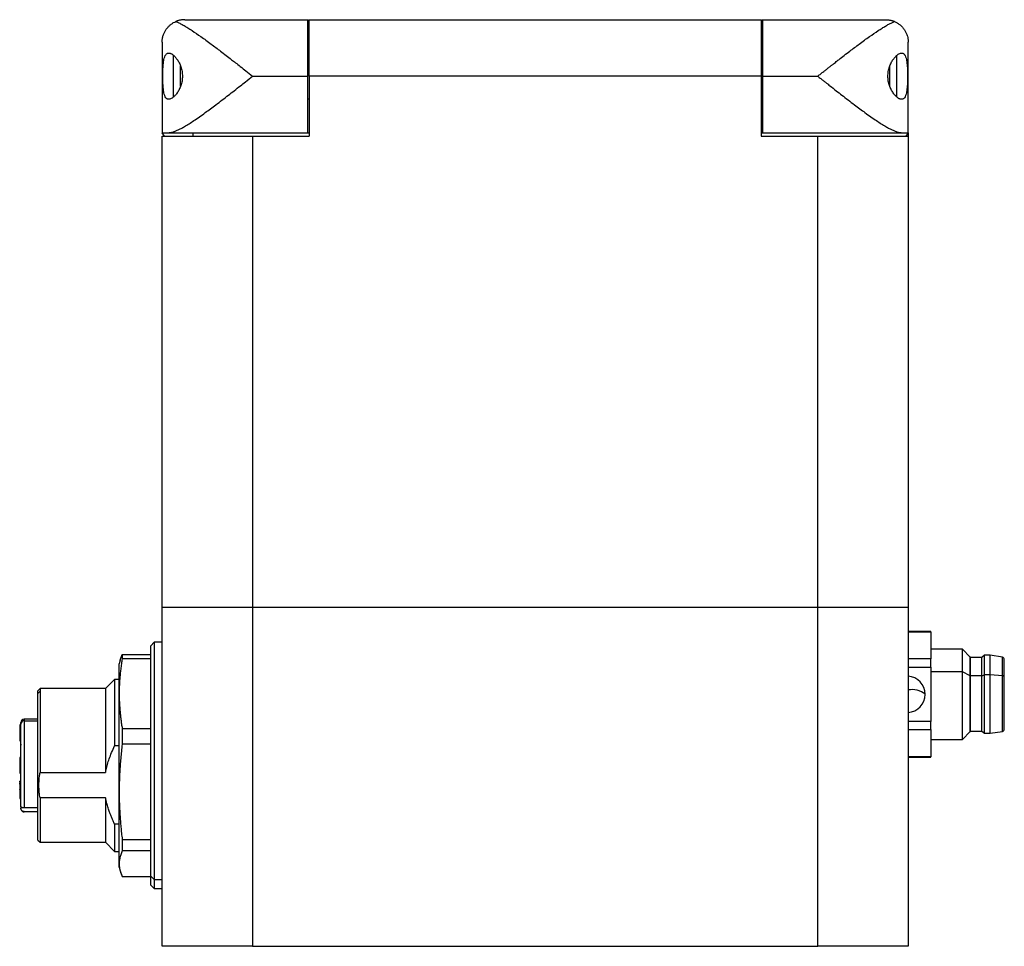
# Model space of a CAD drawing. Header units: inches. Extents: x 0.98 to 7.63, y 2.22 to 9.14.
# Tile 5 of 8: x 3.26 to 4.97, y 4.51 to 6.12. Entities that reach past the tile are written whole.
import ezdxf

# ---------------------------------------------------------------- set-up
doc = ezdxf.new("R2010")
doc.units = ezdxf.units.IN
doc.header["$MEASUREMENT"] = 0

msp = doc.modelspace()

# ---------------------------------------------------------------- linework, layer by layer
at = {"color": 7, "linetype": 'Continuous', "lineweight": 25}
for p, q in [((3.543, 6.1243), (3.7576, 6.1243)), ((3.7576, 6.1243), (3.7587, 6.1243)), ((3.7596, 6.1243), (4.547, 6.1243)), ((3.7596, 6.0259), (3.7596, 6.1243)), ((4.547, 6.1243), (4.547, 6.0259)), ((4.5479, 6.1243), (4.5489, 6.1243)), ((4.5489, 6.1243), (4.7635, 6.1243)), ((3.5037, 6.085), (3.5037, 5.9275)), ((4.8029, 5.9275), (4.8029, 6.085)), ((3.5234, 5.9899), (3.5234, 6.062)), ((3.7596, 6.0653), (3.7576, 6.0653)), ((3.7596, 6.0653), (3.7576, 6.0653)), ((4.5489, 6.0653), (4.547, 6.0653)), ((4.7832, 5.9899), (4.7832, 6.062)), ((3.5358, 6.0083), (3.5358, 6.0434)), ((4.7708, 6.0082), (4.7708, 6.0434)), ((3.6612, 6.0259), (3.7576, 6.0259)), ((3.7596, 6.0259), (3.7596, 5.9216)), ((4.547, 6.0259), (3.7596, 6.0259)), ((4.547, 6.0259), (4.547, 5.9216)), ((4.5489, 6.0259), (4.6454, 6.0259)), ((3.7576, 5.9865), (3.7596, 5.9865)), ((4.5489, 5.9865), (4.547, 5.9865)), ((3.5078, 5.9216), (3.5037, 5.9275)), ((3.5037, 5.9216), (3.6612, 5.9216)), ((3.5037, 5.1007), (3.5037, 5.9216)), ((3.5152, 5.9275), (3.7576, 5.9275)), ((3.6612, 5.9216), (3.6612, 5.1007)), ((3.6612, 5.9216), (3.7596, 5.9216)), ((3.7576, 5.9275), (3.7596, 5.9275)), ((4.547, 5.9275), (4.5489, 5.9275)), ((4.547, 5.9216), (4.6454, 5.9216)), ((4.5489, 5.9275), (4.7914, 5.9275)), ((4.6454, 5.1007), (4.6454, 5.9216)), ((4.6454, 5.9216), (4.8029, 5.9216)), ((4.8029, 5.9275), (4.7987, 5.9216)), ((4.8029, 5.9275), (4.8029, 5.9216)), ((4.8029, 5.9216), (4.8029, 5.1007)), ((3.5037, 4.5102), (3.5037, 5.1007)), ((3.5037, 5.1007), (3.6612, 5.1007)), ((3.6612, 5.1007), (3.6612, 4.5102)), ((3.6612, 5.1007), (4.6454, 5.1007)), ((4.6454, 4.5102), (4.6454, 5.1007)), ((4.6454, 5.1007), (4.8029, 5.1007)), ((4.8029, 5.1007), (4.8029, 4.5102)), ((4.8423, 5.0584), (4.8029, 5.0584)), ((4.8029, 5.0581), (4.8423, 5.0581)), ((4.8423, 5.0581), (4.8423, 5.0584)), ((4.8423, 5.0581), (4.8423, 5.0107)), ((3.4899, 5.0397), (3.484, 5.0338)), ((3.484, 4.6321), (3.484, 5.0338)), ((3.5037, 5.0397), (3.4899, 5.0397)), ((3.4899, 5.0397), (3.4899, 4.6266)), ((4.8972, 5.0279), (4.8423, 5.0279)), ((4.911, 5.0141), (4.8972, 5.0279)), ((4.8972, 4.9885), (4.8972, 5.0279)), ((3.4306, 5.0086), (3.4289, 5.0023)), ((3.4307, 5.0085), (3.4341, 5.0185)), ((3.4307, 5.0085), (3.4341, 5.0185)), ((3.4341, 5.0185), (3.4341, 5.0111)), ((3.4341, 5.0185), (3.484, 5.0185)), ((3.484, 5.0111), (3.4341, 5.0111)), ((4.8423, 5.0107), (4.8029, 5.0107)), ((4.8423, 4.9966), (4.8423, 5.0107)), ((4.9112, 5.0141), (4.911, 5.0141)), ((4.911, 4.9816), (4.911, 5.0141)), ((4.9112, 4.9816), (4.9112, 5.0141)), ((4.9308, 5.0131), (4.9112, 5.0131)), ((4.9358, 5.0171), (4.9308, 5.0131)), ((4.9308, 4.9811), (4.9308, 5.0131)), ((4.9456, 5.0171), (4.9358, 5.0171)), ((4.9358, 4.9831), (4.9358, 5.0171)), ((4.9669, 5.0136), (4.9456, 5.0171)), ((4.9456, 4.9831), (4.9456, 5.0171)), ((4.9669, 4.9814), (4.9669, 5.0136)), ((4.9702, 4.9795), (4.9702, 5.0098)), ((3.4289, 4.9504), (3.4289, 5.0023)), ((4.8029, 4.9966), (4.8423, 4.9966)), ((4.8423, 4.9966), (4.8423, 4.9017)), ((3.421, 4.9747), (3.4052, 4.959)), ((3.4289, 4.9747), (3.421, 4.9747)), ((3.421, 4.9747), (3.421, 4.8592)), ((4.8972, 4.9885), (4.8423, 4.9885)), ((4.8972, 4.8704), (4.8972, 4.9885)), ((4.911, 4.9816), (4.8972, 4.9885)), ((4.911, 4.8842), (4.911, 4.9816)), ((4.9112, 4.9816), (4.911, 4.9816)), ((4.9112, 4.8842), (4.9112, 4.9816)), ((4.9308, 4.9811), (4.9112, 4.9811)), ((4.9308, 4.9811), (4.9358, 4.9831)), ((4.9308, 4.8852), (4.9308, 4.9811)), ((4.9358, 4.8812), (4.9358, 4.9831)), ((4.9456, 4.9831), (4.9358, 4.9831)), ((4.9456, 4.8812), (4.9456, 4.9831)), ((4.9669, 4.9814), (4.9456, 4.9831)), ((4.9669, 4.8846), (4.9669, 4.9814)), ((4.9702, 4.8885), (4.9702, 4.9795)), ((3.2911, 4.959), (3.2871, 4.955)), ((3.4052, 4.959), (3.2911, 4.959)), ((3.2911, 4.959), (3.2911, 4.9544)), ((3.4052, 4.959), (3.4052, 4.8131)), ((3.2871, 4.9506), (3.2871, 4.955)), ((3.2871, 4.9506), (3.2911, 4.9544)), ((3.2871, 4.6952), (3.2871, 4.9506)), ((3.2911, 4.9544), (3.2911, 4.8131)), ((3.4289, 4.7793), (3.4289, 4.9504)), ((3.2871, 4.9058), (3.2635, 4.9058)), ((3.2635, 4.9058), (3.2635, 4.9031)), ((3.2576, 4.8959), (3.2556, 4.8959)), ((3.2556, 4.8898), (3.2556, 4.8898)), ((3.2556, 4.8885), (3.2576, 4.8885)), ((3.2576, 4.8974), (3.2576, 4.8999)), ((3.2576, 4.7538), (3.2576, 4.8974)), ((3.2635, 4.9031), (3.2635, 4.7512)), ((3.2635, 4.9031), (3.2871, 4.9031)), ((3.4341, 4.8897), (3.4341, 4.8622)), ((3.4341, 4.8897), (3.484, 4.8897)), ((4.8423, 4.9017), (4.8029, 4.9017)), ((4.8029, 4.8876), (4.8423, 4.8876)), ((4.8423, 4.8876), (4.8423, 4.9017)), ((4.8423, 4.8876), (4.8423, 4.8402)), ((3.2556, 4.8853), (3.2576, 4.8853)), ((3.2556, 4.8849), (3.2556, 4.8846)), ((3.2576, 4.8822), (3.2556, 4.8822)), ((3.2576, 4.8816), (3.2556, 4.8816)), ((3.2556, 4.8783), (3.2576, 4.8783)), ((3.2556, 4.8783), (3.2556, 4.8732)), ((3.2556, 4.8732), (3.2576, 4.8732)), ((3.2556, 4.8717), (3.2576, 4.8717)), ((3.2556, 4.8717), (3.2556, 4.8682)), ((4.8423, 4.8704), (4.8972, 4.8704)), ((4.8972, 4.8704), (4.911, 4.8842)), ((4.911, 4.8842), (4.9112, 4.8842)), ((4.9112, 4.8852), (4.9308, 4.8852)), ((4.9308, 4.8852), (4.9358, 4.8812)), ((4.9358, 4.8812), (4.9456, 4.8812)), ((4.9456, 4.8812), (4.9669, 4.8846)), ((3.2556, 4.8682), (3.2576, 4.8682)), ((3.2556, 4.8682), (3.2576, 4.8682)), ((3.4289, 4.8592), (3.421, 4.8592)), ((3.484, 4.8622), (3.4341, 4.8622)), ((3.2576, 4.8392), (3.2556, 4.8392)), ((3.2556, 4.8389), (3.2576, 4.8389)), ((3.2556, 4.8389), (3.2556, 4.8286)), ((4.8423, 4.8402), (4.8029, 4.8402)), ((4.8029, 4.8399), (4.8423, 4.8399)), ((4.8423, 4.8399), (4.8423, 4.8402)), ((3.2556, 4.8286), (3.2576, 4.8286)), ((3.2576, 4.8279), (3.2556, 4.8279)), ((3.2556, 4.819), (3.2576, 4.819)), ((3.2556, 4.8137), (3.2576, 4.8137)), ((3.2556, 4.8117), (3.2576, 4.8117)), ((3.2556, 4.8117), (3.2576, 4.8117)), ((3.2911, 4.8131), (3.4052, 4.8131)), ((3.2576, 4.798), (3.2556, 4.798)), ((3.2556, 4.7953), (3.2556, 4.798)), ((3.2556, 4.7925), (3.2556, 4.7944)), ((3.2576, 4.7941), (3.2556, 4.7941)), ((3.2556, 4.7925), (3.2576, 4.7925)), ((3.2556, 4.7925), (3.2556, 4.7849)), ((3.2556, 4.7849), (3.2576, 4.7849)), ((3.2556, 4.7849), (3.2556, 4.784)), ((3.2556, 4.784), (3.2576, 4.784)), ((3.2556, 4.7835), (3.2556, 4.7828)), ((3.2556, 4.7822), (3.2576, 4.7822)), ((3.2556, 4.7822), (3.2556, 4.7767)), ((3.2576, 4.7767), (3.2556, 4.7767)), ((3.2556, 4.7762), (3.2576, 4.7762)), ((3.2556, 4.768), (3.2576, 4.768)), ((3.2556, 4.7679), (3.2576, 4.7679)), ((3.4052, 4.7689), (3.2911, 4.7689)), ((3.2911, 4.7689), (3.2911, 4.6913)), ((3.4052, 4.7689), (3.4052, 4.6913)), ((3.4289, 4.654), (3.4289, 4.7793)), ((3.2576, 4.7538), (3.2576, 4.7503)), ((3.2871, 4.7512), (3.2635, 4.7512)), ((3.2871, 4.7445), (3.2635, 4.7445)), ((3.4289, 4.7228), (3.421, 4.7228)), ((3.421, 4.7228), (3.421, 4.6755)), ((3.2871, 4.6952), (3.2911, 4.6913)), ((3.2911, 4.6913), (3.4052, 4.6913)), ((3.4052, 4.6913), (3.421, 4.6755)), ((3.4341, 4.6964), (3.484, 4.6964)), ((3.4341, 4.6964), (3.4341, 4.6762)), ((3.421, 4.6755), (3.4289, 4.6755)), ((3.484, 4.6762), (3.4341, 4.6762)), ((3.4289, 4.648), (3.4289, 4.654)), ((3.4289, 4.648), (3.4306, 4.6417)), ((3.4307, 4.6417), (3.4341, 4.6318)), ((3.4341, 4.6318), (3.484, 4.6318)), ((3.4341, 4.6318), (3.484, 4.6318)), ((3.484, 4.6321), (3.4899, 4.6266)), ((3.484, 4.6165), (3.484, 4.6321)), ((3.484, 4.6165), (3.4899, 4.6106)), ((3.4899, 4.6266), (3.4899, 4.6106)), ((3.4899, 4.6266), (3.5037, 4.6266)), ((3.4899, 4.6106), (3.5037, 4.6106)), ((3.6612, 4.5102), (3.5037, 4.5102)), ((3.6612, 4.5102), (4.6454, 4.5102)), ((4.8029, 4.5102), (4.6454, 4.5102))]:
    msp.add_line(p, q, dxfattribs=at)
at = {"color": 7, "linetype": 'Continuous', "lineweight": 25, "flags": 128}
msp.add_lwpolyline([(4.9702, 4.9795), (4.9701, 4.9798), (4.97, 4.9801), (4.9697, 4.9804), (4.9693, 4.9807), (4.9688, 4.981), (4.9682, 4.9812), (4.9676, 4.9813), (4.9669, 4.9814)], dxfattribs=at)
at = {"color": 7, "linetype": 'Continuous', "lineweight": 25}
for centre, radius, start, end in [((4.9663, 5.0098), 0.00392, 0, 80.9097), ((4.8008, 4.9491), 0.0316, 0, 86.3048), ((4.8094, 4.9208), 0.0365, 50.9731, 100.338), ((4.8008, 4.9491), 0.0316, 273.6952, 0), ((3.2635, 4.8999), 0.00591, 90, 180), ((3.2635, 4.8999), 0.00591, 90, 180), ((3.2634, 4.8973), 0.00581, 89.0243, 178.9899), ((4.9663, 4.8885), 0.00392, 279.0903, 0)]:
    msp.add_arc(centre, radius, start, end, dxfattribs=at)
for points, knots in [([(3.5037, 6.085), (3.5037, 6.0859), (3.5037, 6.0876), (3.504, 6.09), (3.5043, 6.0921), (3.5047, 6.0939), (3.5055, 6.0969), (3.5069, 6.1008), (3.5094, 6.1056), (3.5124, 6.1098), (3.5158, 6.1135), (3.5195, 6.1166), (3.5234, 6.1192), (3.5263, 6.1206), (3.5277, 6.1212)], [0, 0, 0, 0, 0.06346, 0.120181, 0.170162, 0.213403, 0.249905, 0.382338, 0.49912, 0.613331, 0.720486, 0.820619, 0.913772, 1, 1, 1, 1]), ([(3.543, 6.1243), (3.5421, 6.1243), (3.5402, 6.1243), (3.5376, 6.124), (3.5352, 6.1236), (3.533, 6.123), (3.531, 6.1225), (3.5293, 6.1219), (3.5282, 6.1214), (3.5277, 6.1212)], [0, 0, 0, 0, 0.184815, 0.355642, 0.512481, 0.655334, 0.784203, 0.89909, 1, 1, 1, 1]), ([(3.5277, 6.1212), (3.5285, 6.1209), (3.5302, 6.1202), (3.5329, 6.1189), (3.5358, 6.1174), (3.5388, 6.1158), (3.5419, 6.1141), (3.5452, 6.1121), (3.5486, 6.11), (3.5522, 6.1078), (3.5595, 6.103), (3.5716, 6.0947), (3.5883, 6.0825), (3.6062, 6.069), (3.6204, 6.0579), (3.6319, 6.049), (3.6403, 6.0424), (3.6502, 6.0346), (3.6573, 6.0289), (3.6612, 6.0259)], [0, 0, 0, 0, 0.025629, 0.051778, 0.078463, 0.105696, 0.13349, 0.161857, 0.190808, 0.220354, 0.250504, 0.368831, 0.500258, 0.616884, 0.75029, 0.796822, 0.85395, 0.921677, 1, 1, 1, 1]), ([(3.7576, 6.0259), (3.7576, 6.0388), (3.7576, 6.0517), (3.7576, 6.0755), (3.7576, 6.0864), (3.7576, 6.1046), (3.7576, 6.1119), (3.7576, 6.1218), (3.7576, 6.1243), (3.7576, 6.1243)], [0, 0, 0, 0, 0.25, 0.25, 0.5, 0.5, 0.75, 0.75, 1, 1, 1, 1]), ([(4.5489, 6.1243), (4.5489, 6.1243), (4.5489, 6.1218), (4.5489, 6.1119), (4.5489, 6.1046), (4.5489, 6.0864), (4.5489, 6.0755), (4.5489, 6.0517), (4.5489, 6.0388), (4.5489, 6.0259)], [0, 0, 0, 0, 0.25, 0.25, 0.5, 0.5, 0.75, 0.75, 1, 1, 1, 1]), ([(4.6454, 6.0259), (4.6472, 6.0273), (4.6506, 6.03), (4.6556, 6.034), (4.6603, 6.0377), (4.6646, 6.0411), (4.6687, 6.0443), (4.6724, 6.0472), (4.6759, 6.0499), (4.679, 6.0524), (4.6874, 6.059), (4.7003, 6.069), (4.7183, 6.0825), (4.7349, 6.0947), (4.748, 6.1037), (4.7572, 6.1096), (4.7634, 6.1133), (4.769, 6.1165), (4.7742, 6.1192), (4.7773, 6.1206), (4.7789, 6.1212)], [0, 0, 0, 0, 0.036122, 0.07015, 0.102085, 0.131926, 0.159674, 0.185328, 0.20889, 0.230357, 0.249732, 0.383136, 0.499769, 0.631193, 0.749527, 0.803355, 0.85525, 0.905276, 0.9535, 1, 1, 1, 1]), ([(4.7635, 6.1243), (4.7645, 6.1243), (4.7663, 6.1243), (4.769, 6.124), (4.7714, 6.1236), (4.7736, 6.123), (4.7756, 6.1225), (4.7773, 6.1219), (4.7784, 6.1214), (4.7789, 6.1212)], [0, 0, 0, 0, 0.184839, 0.355683, 0.512532, 0.655388, 0.78425, 0.899121, 1, 1, 1, 1]), ([(4.7789, 6.1212), (4.7796, 6.1209), (4.7812, 6.1202), (4.7834, 6.119), (4.7856, 6.1176), (4.7878, 6.116), (4.7898, 6.1143), (4.7918, 6.1124), (4.7937, 6.1103), (4.7955, 6.108), (4.7975, 6.1049), (4.7997, 6.1008), (4.8014, 6.096), (4.8026, 6.0906), (4.8028, 6.087), (4.8029, 6.085)], [0, 0, 0, 0, 0.047057, 0.096244, 0.147571, 0.201048, 0.256682, 0.314482, 0.374454, 0.436603, 0.500934, 0.617704, 0.750145, 0.854014, 1, 1, 1, 1]), ([(3.5152, 5.9856), (3.5148, 5.9856), (3.5141, 5.9856), (3.5132, 5.9858), (3.5123, 5.9862), (3.5115, 5.9868), (3.5107, 5.9875), (3.5095, 5.989), (3.508, 5.9918), (3.5067, 5.9968), (3.5057, 6.003), (3.5052, 6.0101), (3.5048, 6.0179), (3.5048, 6.0259), (3.5048, 6.034), (3.5052, 6.0418), (3.5057, 6.0489), (3.5067, 6.0551), (3.508, 6.0601), (3.5097, 6.0632), (3.5115, 6.0651), (3.5132, 6.0661), (3.5145, 6.0662), (3.5152, 6.0663)], [0, 0, 0, 0, 0.02132, 0.042355, 0.06318, 0.083874, 0.104516, 0.125185, 0.188025, 0.250364, 0.31288, 0.375386, 0.437813, 0.500322, 0.562793, 0.625273, 0.687769, 0.750292, 0.812516, 0.875257, 0.916419, 0.957793, 1, 1, 1, 1]), ([(3.5152, 6.0663), (3.5155, 6.0662), (3.5162, 6.0662), (3.5174, 6.066), (3.5185, 6.0656), (3.5197, 6.065), (3.521, 6.0642), (3.5231, 6.0628), (3.5261, 6.06), (3.5299, 6.0552), (3.5335, 6.0493), (3.5365, 6.0423), (3.5385, 6.0344), (3.5393, 6.0259), (3.5385, 6.0173), (3.5364, 6.0095), (3.5335, 6.0024), (3.5299, 5.9966), (3.5261, 5.9918), (3.5226, 5.9887), (3.5197, 5.9868), (3.5173, 5.9857), (3.5159, 5.9856), (3.5152, 5.9856)], [0, 0, 0, 0, 0.0206388, 0.0412633, 0.0619435, 0.0827487, 0.1037471, 0.1250051, 0.187867, 0.2502098, 0.3142813, 0.3755298, 0.4381755, 0.5007814, 0.5620194, 0.625509, 0.6864894, 0.7502728, 0.8124284, 0.8751095, 0.917325, 0.9587722, 1, 1, 1, 1]), ([(4.7914, 5.9856), (4.791, 5.9856), (4.7903, 5.9856), (4.7892, 5.9859), (4.788, 5.9863), (4.7868, 5.9868), (4.7856, 5.9876), (4.7835, 5.9891), (4.7805, 5.9918), (4.7767, 5.9966), (4.7731, 6.0024), (4.7701, 6.0095), (4.768, 6.0173), (4.7673, 6.0259), (4.768, 6.0344), (4.7701, 6.0423), (4.7731, 6.0493), (4.7766, 6.0552), (4.7805, 6.06), (4.7839, 6.0632), (4.7868, 6.065), (4.7892, 6.0661), (4.7907, 6.0662), (4.7914, 6.0663)], [0, 0, 0, 0, 0.020629, 0.041244, 0.061914, 0.08271, 0.103699, 0.124946, 0.18762, 0.249783, 0.31356, 0.374547, 0.437995, 0.499273, 0.561879, 0.624525, 0.685766, 0.749845, 0.812181, 0.87505, 0.917286, 0.958753, 1, 1, 1, 1]), ([(4.7914, 6.0663), (4.7917, 6.0662), (4.7924, 6.0662), (4.7934, 6.066), (4.7942, 6.0656), (4.7951, 6.065), (4.7959, 6.0643), (4.7971, 6.0628), (4.7985, 6.0601), (4.7999, 6.0551), (4.8008, 6.0489), (4.8014, 6.0418), (4.8017, 6.034), (4.8018, 6.026), (4.8017, 6.0179), (4.8014, 6.0101), (4.8008, 6.003), (4.7999, 5.9968), (4.7985, 5.9918), (4.7969, 5.9886), (4.7951, 5.9867), (4.7934, 5.9857), (4.7921, 5.9856), (4.7914, 5.9856)], [0, 0, 0, 0, 0.0212533, 0.0422239, 0.0629867, 0.0836187, 0.1041983, 0.1248046, 0.1875382, 0.2497696, 0.3122854, 0.3747886, 0.4372223, 0.4997379, 0.5622025, 0.6246765, 0.6871739, 0.7496982, 0.8120297, 0.8748773, 0.9161636, 0.957662, 1, 1, 1, 1]), ([(3.5152, 5.9275), (3.5157, 5.9275), (3.5167, 5.9275), (3.5185, 5.9278), (3.5203, 5.9281), (3.5223, 5.9286), (3.5244, 5.9293), (3.5266, 5.9301), (3.5289, 5.9311), (3.5314, 5.9322), (3.534, 5.9335), (3.5367, 5.9349), (3.5396, 5.9364), (3.5466, 5.9405), (3.5594, 5.9486), (3.5779, 5.9616), (3.5982, 5.9767), (3.6151, 5.9897), (3.6294, 6.0009), (3.6393, 6.0087), (3.65, 6.0171), (3.657, 6.0227), (3.6612, 6.0259)], [0, 0, 0, 0, 0.0192246, 0.0386821, 0.0583961, 0.0783891, 0.0986829, 0.1192982, 0.1402548, 0.1615714, 0.183266, 0.2053555, 0.227856, 0.2507828, 0.368378, 0.5006466, 0.61664, 0.7503157, 0.8089486, 0.8749619, 0.9269974, 1, 1, 1, 1]), ([(3.7576, 5.9275), (3.7576, 5.9275), (3.7576, 5.93), (3.7576, 5.9399), (3.7576, 5.9472), (3.7576, 5.9654), (3.7576, 5.9763), (3.7576, 6.0001), (3.7576, 6.013), (3.7576, 6.0259)], [0, 0, 0, 0, 0.25, 0.25, 0.5, 0.5, 0.75, 0.75, 1, 1, 1, 1]), ([(4.5489, 6.0259), (4.5489, 6.013), (4.5489, 6.0001), (4.5489, 5.9763), (4.5489, 5.9654), (4.5489, 5.9472), (4.5489, 5.9399), (4.5489, 5.93), (4.5489, 5.9275), (4.5489, 5.9275)], [0, 0, 0, 0, 0.25, 0.25, 0.5, 0.5, 0.75, 0.75, 1, 1, 1, 1]), ([(4.6454, 6.0259), (4.6472, 6.0245), (4.6506, 6.0218), (4.6553, 6.0181), (4.6596, 6.0147), (4.6632, 6.0119), (4.6691, 6.0072), (4.6771, 6.0009), (4.6914, 5.9897), (4.7083, 5.9767), (4.7286, 5.9616), (4.7472, 5.9486), (4.761, 5.9398), (4.7699, 5.9348), (4.7752, 5.9322), (4.78, 5.9301), (4.7843, 5.9286), (4.7881, 5.9277), (4.7903, 5.9275), (4.7914, 5.9275)], [0, 0, 0, 0, 0.03172, 0.060086, 0.085097, 0.106753, 0.125054, 0.191066, 0.249706, 0.383382, 0.499385, 0.631654, 0.749259, 0.794679, 0.838456, 0.880722, 0.921624, 0.961325, 1, 1, 1, 1]), ([(3.5578, 5.9216), (3.5578, 5.9233), (3.5578, 5.9259), (3.5578, 5.9271), (3.5578, 5.9275)], [0, 0, 0, 0, 0.6853502, 1, 1, 1, 1]), ([(3.4341, 5.0111), (3.4337, 5.0081), (3.4327, 5.0021), (3.4315, 4.9931), (3.4306, 4.9843), (3.4298, 4.9757), (3.4293, 4.9671), (3.4289, 4.9587), (3.4289, 4.9532), (3.4289, 4.9504)], [0, 0, 0, 0, 0.149825, 0.297264, 0.442355, 0.585133, 0.725639, 0.863914, 1, 1, 1, 1]), ([(3.4289, 4.9504), (3.4289, 4.948), (3.4289, 4.9431), (3.4292, 4.9358), (3.4296, 4.9284), (3.4302, 4.9208), (3.4309, 4.9132), (3.4318, 4.9055), (3.4329, 4.8976), (3.4337, 4.8924), (3.4341, 4.8897)], [0, 0, 0, 0, 0.118957, 0.239585, 0.361913, 0.48597, 0.611782, 0.739374, 0.868772, 1, 1, 1, 1]), ([(3.2556, 4.8958), (3.2556, 4.8958), (3.2556, 4.8959), (3.2556, 4.8953), (3.2556, 4.8939), (3.2556, 4.8921), (3.2556, 4.8908), (3.2556, 4.8899), (3.2556, 4.8895), (3.2556, 4.8892), (3.2556, 4.889), (3.2556, 4.8887), (3.2556, 4.8886), (3.2556, 4.8885)], [0, 0, 0, 0, 0.062638, 0.242851, 0.416855, 0.603113, 0.790428, 0.836948, 0.875976, 0.898507, 0.920975, 0.945874, 1, 1, 1, 1]), ([(3.2556, 4.8885), (3.2556, 4.8884), (3.2556, 4.8877), (3.2556, 4.887), (3.2556, 4.8861), (3.2556, 4.8858), (3.2556, 4.8856), (3.2556, 4.8854), (3.2556, 4.8853), (3.2556, 4.8852), (3.2556, 4.8853), (3.2556, 4.8853)], [0, 0, 0, 0, 0.058406, 0.521939, 0.590379, 0.653806, 0.722179, 0.803632, 0.883784, 0.951384, 1, 1, 1, 1]), ([(3.2556, 4.8853), (3.2556, 4.8848), (3.2556, 4.8837), (3.2556, 4.8823), (3.2556, 4.8812), (3.2556, 4.8807), (3.2556, 4.8804), (3.2556, 4.8801), (3.2556, 4.8799), (3.2556, 4.8797), (3.2556, 4.8796), (3.2556, 4.8796), (3.2556, 4.8796), (3.2556, 4.8797)], [0, 0, 0, 0, 0.203268, 0.51769, 0.674146, 0.718568, 0.757113, 0.794556, 0.836054, 0.885127, 0.931104, 0.970453, 1, 1, 1, 1]), ([(3.2556, 4.8822), (3.2556, 4.8822), (3.2556, 4.8822), (3.2556, 4.8821), (3.2556, 4.8818), (3.2556, 4.8816), (3.2556, 4.8816)], [0, 0, 0, 0, 0.189203, 0.490201, 0.84822, 1, 1, 1, 1]), ([(3.2556, 4.8816), (3.2556, 4.8816), (3.2556, 4.8817), (3.2556, 4.8816), (3.2556, 4.8815), (3.2556, 4.8813), (3.2556, 4.8811), (3.2556, 4.8809), (3.2556, 4.8806), (3.2556, 4.8804), (3.2556, 4.8801), (3.2556, 4.8798), (3.2556, 4.8795), (3.2556, 4.879), (3.2556, 4.8786), (3.2556, 4.8783)], [0, 0, 0, 0, 0.039813, 0.077961, 0.116811, 0.15972, 0.209228, 0.258736, 0.301646, 0.340496, 0.378643, 0.459917, 0.559484, 0.717618, 1, 1, 1, 1]), ([(3.2556, 4.8732), (3.2556, 4.8728), (3.2556, 4.8724), (3.2556, 4.8721), (3.2556, 4.8719), (3.2556, 4.8718), (3.2556, 4.8717)], [0, 0, 0, 0, 0.5, 0.75, 0.75, 1, 1, 1, 1]), ([(3.2556, 4.8682), (3.2556, 4.8682), (3.2556, 4.8682), (3.2556, 4.8682), (3.2556, 4.8682)], [0, 0, 0, 0, 0.8244122, 1, 1, 1, 1]), ([(3.2576, 4.861), (3.2577, 4.8613), (3.2577, 4.8616), (3.2584, 4.8618), (3.2587, 4.8619)], [0, 0, 0, 0, 0.6605448, 1, 1, 1, 1]), ([(3.4052, 4.8131), (3.4055, 4.8146), (3.4061, 4.8178), (3.4072, 4.8225), (3.4085, 4.8272), (3.4099, 4.8319), (3.4122, 4.8388), (3.4157, 4.848), (3.4192, 4.8554), (3.421, 4.8592)], [0, 0, 0, 0, 0.097645, 0.196059, 0.295551, 0.396418, 0.498934, 0.744394, 1, 1, 1, 1]), ([(3.4341, 4.8622), (3.4337, 4.858), (3.4327, 4.8499), (3.4315, 4.8377), (3.4306, 4.8256), (3.4298, 4.8138), (3.4293, 4.8021), (3.4289, 4.7906), (3.4289, 4.783), (3.4289, 4.7793)], [0, 0, 0, 0, 0.149825, 0.297264, 0.442355, 0.585133, 0.725639, 0.863914, 1, 1, 1, 1]), ([(3.2556, 4.8392), (3.2556, 4.8392), (3.2556, 4.8392), (3.2556, 4.8391), (3.2556, 4.839), (3.2556, 4.8389)], [0, 0, 0, 0, 0.050365, 0.504927, 1, 1, 1, 1]), ([(3.2556, 4.8279), (3.2556, 4.8278), (3.2556, 4.8277), (3.2556, 4.8274), (3.2556, 4.8268), (3.2556, 4.8257), (3.2556, 4.8236), (3.2556, 4.8218), (3.2556, 4.8204), (3.2556, 4.82), (3.2556, 4.8197), (3.2556, 4.8194), (3.2556, 4.8192), (3.2556, 4.8191), (3.2556, 4.8191), (3.2556, 4.819)], [0, 0, 0, 0, 0.028542, 0.0681, 0.114461, 0.224051, 0.419747, 0.769203, 0.812792, 0.849258, 0.880781, 0.905403, 0.933771, 0.96625, 1, 1, 1, 1]), ([(3.2556, 4.8193), (3.2556, 4.8191), (3.2556, 4.8187), (3.2556, 4.8177), (3.2556, 4.8166), (3.2556, 4.8154), (3.2556, 4.8144), (3.2556, 4.814), (3.2556, 4.8139), (3.2556, 4.8139)], [0, 0, 0, 0, 0.1586, 0.316141, 0.479586, 0.637264, 0.805424, 0.930417, 1, 1, 1, 1]), ([(3.2556, 4.8137), (3.2556, 4.8137), (3.2556, 4.8136), (3.2556, 4.8132), (3.2556, 4.8129), (3.2556, 4.8124), (3.2556, 4.8122), (3.2556, 4.8119), (3.2556, 4.8117), (3.2556, 4.8117)], [0, 0, 0, 0, 0.25, 0.25, 0.5, 0.5, 0.75, 0.75, 1, 1, 1, 1]), ([(3.2911, 4.7689), (3.2908, 4.7704), (3.2903, 4.7733), (3.2898, 4.7777), (3.2894, 4.7821), (3.2892, 4.7865), (3.2891, 4.7919), (3.2893, 4.7984), (3.2899, 4.8057), (3.2907, 4.8106), (3.2911, 4.8131)], [0, 0, 0, 0, 0.100449, 0.20028, 0.29983, 0.399444, 0.49947, 0.666222, 0.83253, 1, 1, 1, 1]), ([(3.2556, 4.7835), (3.2556, 4.7836), (3.2556, 4.7837), (3.2556, 4.7839), (3.2556, 4.7841), (3.2556, 4.7841), (3.2556, 4.7839), (3.2556, 4.7838), (3.2556, 4.7836), (3.2556, 4.7835)], [0, 0, 0, 0, 0.0624197, 0.2450492, 0.4029239, 0.5262382, 0.6683117, 0.8309731, 1, 1, 1, 1]), ([(3.2556, 4.784), (3.2556, 4.784), (3.2556, 4.7839), (3.2556, 4.7835), (3.2556, 4.7832), (3.2556, 4.7828), (3.2556, 4.7825), (3.2556, 4.7823), (3.2556, 4.7822), (3.2556, 4.7822)], [0, 0, 0, 0, 0.16206, 0.326993, 0.475766, 0.601827, 0.727837, 0.876846, 1, 1, 1, 1]), ([(3.2556, 4.7767), (3.2556, 4.7767), (3.2556, 4.7767), (3.2556, 4.7765), (3.2556, 4.7763), (3.2556, 4.7762)], [0, 0, 0, 0, 0.1677008, 0.5704431, 1, 1, 1, 1]), ([(3.2556, 4.7762), (3.2556, 4.7743), (3.2556, 4.7726), (3.2556, 4.7703), (3.2556, 4.7696), (3.2556, 4.7686), (3.2556, 4.7682), (3.2556, 4.768)], [0, 0, 0, 0, 0.5, 0.5, 0.75, 0.75, 1, 1, 1, 1]), ([(3.2556, 4.768), (3.2556, 4.7678), (3.2556, 4.7677), (3.2556, 4.7679), (3.2556, 4.7679)], [0, 0, 0, 0, 0.8268595, 1, 1, 1, 1]), ([(3.421, 4.7228), (3.4201, 4.7247), (3.4183, 4.7284), (3.4158, 4.7341), (3.4135, 4.7397), (3.4112, 4.7461), (3.4089, 4.7532), (3.4068, 4.761), (3.4058, 4.7663), (3.4052, 4.7689)], [0, 0, 0, 0, 0.128975, 0.255244, 0.379101, 0.500874, 0.671061, 0.83698, 1, 1, 1, 1]), ([(3.4289, 4.7793), (3.4289, 4.776), (3.4289, 4.7693), (3.4292, 4.7593), (3.4296, 4.7492), (3.4302, 4.7389), (3.4309, 4.7284), (3.4318, 4.7179), (3.4329, 4.7072), (3.4337, 4.7), (3.4341, 4.6964)], [0, 0, 0, 0, 0.118957, 0.239585, 0.361913, 0.48597, 0.611782, 0.739374, 0.868772, 1, 1, 1, 1]), ([(3.2635, 4.7512), (3.2633, 4.7512), (3.2628, 4.7512), (3.262, 4.7513), (3.2613, 4.7514), (3.2604, 4.7516), (3.2596, 4.7518), (3.2586, 4.7523), (3.2577, 4.753), (3.2577, 4.7535), (3.2576, 4.7538)], [0, 0, 0, 0, 0.058258, 0.117963, 0.181386, 0.250431, 0.364408, 0.500948, 0.733597, 1, 1, 1, 1]), ([(3.2635, 4.7448), (3.2631, 4.7448), (3.2624, 4.7448), (3.2612, 4.7452), (3.2602, 4.7458), (3.259, 4.7467), (3.2578, 4.7484), (3.2577, 4.7499), (3.2576, 4.7507)], [0, 0, 0, 0, 0.125906, 0.247983, 0.371311, 0.500822, 0.747984, 1, 1, 1, 1]), ([(3.2576, 4.7503), (3.2576, 4.75), (3.2577, 4.7492), (3.258, 4.7481), (3.2585, 4.7471), (3.2593, 4.7462), (3.2602, 4.7455), (3.2612, 4.7449), (3.2623, 4.7445), (3.2631, 4.7445), (3.2635, 4.7445)], [0, 0, 0, 0, 0.126287, 0.248627, 0.371697, 0.500093, 0.621272, 0.746975, 0.87326, 1, 1, 1, 1]), ([(3.4341, 4.6762), (3.4337, 4.6751), (3.4327, 4.6729), (3.4315, 4.6696), (3.4306, 4.6664), (3.4298, 4.6633), (3.4293, 4.6601), (3.4289, 4.657), (3.4289, 4.655), (3.4289, 4.654)], [0, 0, 0, 0, 0.149825, 0.297264, 0.442355, 0.585133, 0.725639, 0.863914, 1, 1, 1, 1]), ([(3.4289, 4.654), (3.4289, 4.6531), (3.4289, 4.6513), (3.4292, 4.6487), (3.4296, 4.6459), (3.4302, 4.6432), (3.4309, 4.6404), (3.4318, 4.6376), (3.4329, 4.6347), (3.4337, 4.6328), (3.4341, 4.6318)], [0, 0, 0, 0, 0.118957, 0.239585, 0.361913, 0.48597, 0.611782, 0.739374, 0.868772, 1, 1, 1, 1])]:
    msp.add_open_spline(points, degree=3, knots=knots, dxfattribs=at)
for points in [[(3.5037, 5.9275), (3.5037, 5.9275), (3.5076, 5.9275), (3.5152, 5.9275)], [(4.7914, 5.9275), (4.799, 5.9275), (4.8029, 5.9275), (4.8029, 5.9275)], [(3.2556, 4.8286), (3.2556, 4.8284), (3.2556, 4.8281), (3.2556, 4.8279)]]:
    msp.add_open_spline(points, degree=3, dxfattribs=at)

doc.saveas('drawing.dxf')
